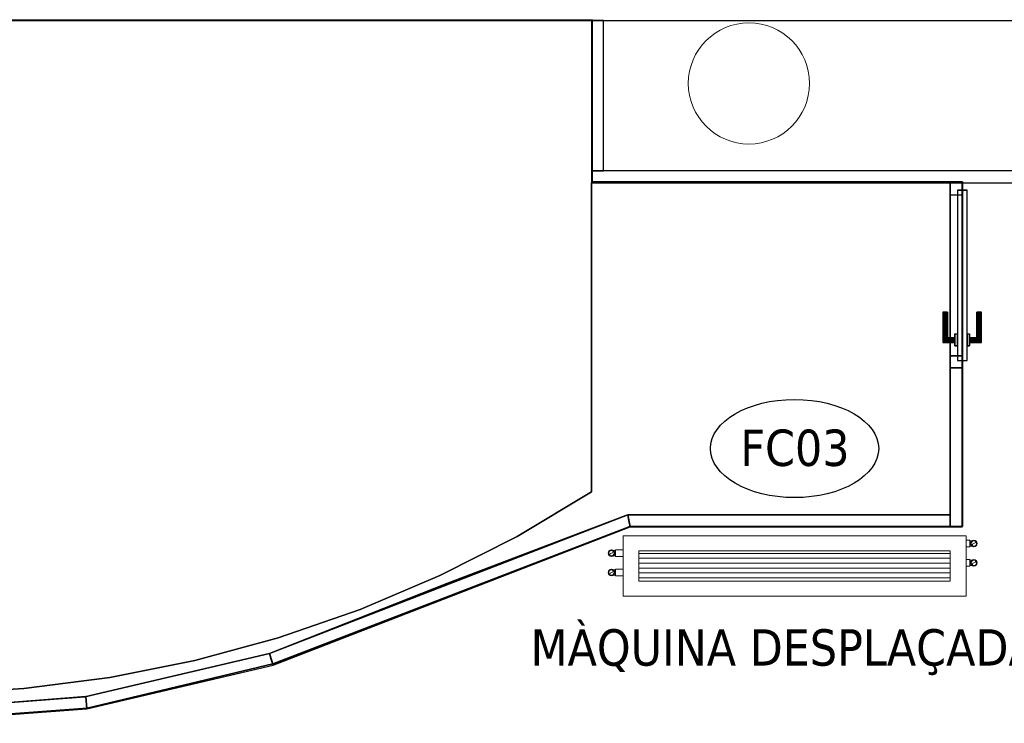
# Model space of a CAD drawing. Header units: metres. Extents: x 397.7 to 427.5, y 12.7 to 28.4.
# Tile 113 of 122: x 413.1 to 417.2, y 21.3 to 24.2. Entities that reach past the tile are written whole.
import ezdxf

# ---------------------------------------------------------------- set-up
doc = ezdxf.new("R2010")
doc.units = ezdxf.units.M
doc.layers.add('01_CARPINTERIA', color=5, linetype='Continuous', lineweight=25, true_color=0x0000ff)
doc.layers.add('01_SUELOS', color=7, linetype='Continuous', lineweight=25, true_color=0x007f00)
for name, color, linetype, lineweight in [('A-COLS-____-MCUT', 7, 'Continuous', 18), ('A-COLS-____-OTLN', 7, 'Continuous', 18), ('A-DETL-____-MBND', 7, 'Continuous', 18), ('A-GENM-____-OTLN', 7, 'Continuous', 18), ('A-WALL-____-MCUT', 7, 'Continuous', 25), ('A-WALL-____-OTLN', 7, 'Continuous', 25), ('G-____-____-TEXT', 7, 'Continuous', 30), ('M-EQPM-___-IDEN', 7, 'Continuous', 30)]:
    doc.layers.add(name, color=color, linetype=linetype, lineweight=lineweight)
doc.styles.add('Tahoma_4', font='tahoma.ttf', dxfattribs={"height": 0.15})

# ---------------------------------------------------------------- blocks, each defined once
blk = doc.blocks.new('Family - Mampara P5-151261-08_CLI_AIGUA_P5')
at = {"layer": 'A-WALL-____-MCUT', "color": 253, "true_color": 0xaaaaaa}
for p, q in [((-0.0093, 0.05), (0, 0)), ((1.32, 0.05), (-0.0093, 0.05)), ((1.32, 0), (1.32, 0.05)), ((0, 0), (1.32, 0))]:
    blk.add_line(p, q, dxfattribs=at)
at = {"layer": 'A-WALL-____-OTLN', "color": 253, "true_color": 0xaaaaaa}
for p, q in [((-0.0093, 0.05), (0, 0)), ((1.32, 0.05), (-0.0093, 0.05)), ((1.32, 0), (1.32, 0.05)), ((0, 0), (1.32, 0))]:
    blk.add_line(p, q, dxfattribs=at)
at = {"layer": 'A-WALL-____-OTLN', "color": 253, "lineweight": 18, "true_color": 0xaaaaaa}
blk.add_line((0, 0), (1.32, 0), dxfattribs=at)
blk = doc.blocks.new('Family - Mampara P5-151364-08_CLI_AIGUA_P5')
at = {"layer": 'A-WALL-____-MCUT', "color": 253, "true_color": 0xaaaaaa}
for p, q in [((0.6567, 0.05), (0, 0.05)), ((0, 0.05), (0, 0)), ((0.6567, 0), (0.6567, 0.05)), ((0, 0), (0.6567, 0))]:
    blk.add_line(p, q, dxfattribs=at)
at = {"layer": 'A-WALL-____-OTLN', "color": 253, "true_color": 0xaaaaaa}
for p, q in [((1.42, 0.05), (0, 0.05)), ((0, 0.05), (0, 0)), ((1.42, 0.05), (0.6567, 0.05)), ((0.6567, 0.05), (0.6567, 0)), ((1.42, 0), (1.42, 0.05)), ((1.42, 0), (1.42, 0.05)), ((0, 0), (1.42, 0)), ((0.6567, 0), (1.42, 0))]:
    blk.add_line(p, q, dxfattribs=at)
at = {"layer": 'A-WALL-____-OTLN', "color": 253, "lineweight": 18, "true_color": 0xaaaaaa}
blk.add_line((0, 0), (1.42, 0), dxfattribs=at)
blk = doc.blocks.new('Family - Vano porta P5-151366-08_CLI_AIGUA_P5')
at = {"layer": 'A-GENM-____-OTLN', "color": 253, "true_color": 0xaaaaaa}
for p, q in [((417.017, 23.4895), (416.967, 23.4895)), ((416.967, 23.4895), (416.967, 22.7261)), ((417.017, 23.4895), (416.967, 23.4895)), ((416.967, 22.7261), (416.967, 23.4895)), ((417.017, 22.7261), (417.017, 23.4895)), ((417.017, 23.4895), (417.017, 22.7261)), ((416.967, 22.7261), (417.017, 22.7261)), ((417.017, 22.7261), (416.967, 22.7261))]:
    blk.add_line(p, q, dxfattribs=at)
blk = doc.blocks.new('Family - Mampara P5-151372-08_CLI_AIGUA_P5')
at = {"layer": 'A-WALL-____-MCUT', "color": 253, "true_color": 0xaaaaaa}
for p, q in [((0.7896, 0.05), (-0.0037, 0.05)), ((-0.0037, 0.05), (0.0017, 0.0022)), ((0.7896, 0.0001), (0.7896, 0.05)), ((0.0003, 0.0002), (0, 0)), ((0, 0), (0.7892, 0)), ((0.0019, 0.0006), (0.0003, 0.0002)), ((0.0017, 0.0022), (0.0025, 0.0024)), ((0.0025, 0.0024), (0.0018, 0.0017)), ((0.0018, 0.0017), (0.0019, 0.0006)), ((0.7892, 0), (0.7896, 0.0001))]:
    blk.add_line(p, q, dxfattribs=at)
at = {"layer": 'A-WALL-____-OTLN', "color": 253, "true_color": 0xaaaaaa}
for p, q in [((-0.0037, 0.05), (0.0017, 0.0022)), ((0.7896, 0.05), (-0.0037, 0.05)), ((0.7896, 0.0001), (0.7896, 0.05)), ((0.0003, 0.0002), (0, 0)), ((0, 0), (0.7892, 0)), ((0.0019, 0.0006), (0.0003, 0.0002)), ((0.0017, 0.0022), (0.0025, 0.0024)), ((0.0025, 0.0024), (0.0018, 0.0017)), ((0.0018, 0.0017), (0.0019, 0.0006)), ((0.7892, 0), (0.7896, 0.0001))]:
    blk.add_line(p, q, dxfattribs=at)
at = {"layer": 'A-WALL-____-OTLN', "color": 253, "lineweight": 18, "true_color": 0xaaaaaa}
blk.add_line((0, 0), (0.7892, 0), dxfattribs=at)
blk = doc.blocks.new('Family - Mampara P5-151491-08_CLI_AIGUA_P5')
at = {"layer": 'A-WALL-____-MCUT', "color": 253, "true_color": 0xaaaaaa}
for p, q in [((0.0077, 0.0493), (0, 0)), ((0.7861, 0.05), (0.0034, 0.05)), ((0.0034, 0.05), (0.0077, 0.0493)), ((0.7896, 0), (0.7861, 0.05)), ((0, 0), (0.7896, 0))]:
    blk.add_line(p, q, dxfattribs=at)
at = {"layer": 'A-WALL-____-OTLN', "color": 253, "true_color": 0xaaaaaa}
for p, q in [((0.0077, 0.0493), (0, 0)), ((0.0034, 0.05), (0.0077, 0.0493)), ((0.7861, 0.05), (0.0034, 0.05)), ((0.7896, 0), (0.7861, 0.05)), ((0, 0), (0.7896, 0))]:
    blk.add_line(p, q, dxfattribs=at)
at = {"layer": 'A-WALL-____-OTLN', "color": 253, "lineweight": 18, "true_color": 0xaaaaaa}
blk.add_line((-0.0004, 0), (0.7896, 0), dxfattribs=at)
blk = doc.blocks.new('Family - Paviment P5-151582-08_CLI_AIGUA_P5')
at = {"layer": '01_SUELOS', "color": 9, "true_color": 0xaad4aa}
for p, q in [((7.22, 2.6887), (5.74, 2.6887)), ((5.74, 2.6887), (7.22, 2.6887)), ((5.74, 2.6887), (5.74, 1.4131)), ((5.74, 1.4131), (5.74, 2.6887)), ((7.22, 1.3187), (7.22, 2.6887)), ((7.22, 2.6887), (7.22, 1.3187)), ((5.74, 1.4131), (5.4332, 1.2298)), ((5.4332, 1.2298), (5.74, 1.4131)), ((5.1432, 1.0353), (5.8821, 1.3154)), ((5.8821, 1.3154), (5.1432, 1.0353)), ((5.8821, 1.3154), (5.8907, 1.3187)), ((5.8907, 1.3187), (5.8821, 1.3154)), ((5.8907, 1.3187), (7.22, 1.3187)), ((7.22, 1.3187), (5.8907, 1.3187)), ((5.4332, 1.2298), (5.1147, 1.068)), ((5.1147, 1.068), (5.4332, 1.2298)), ((5.1147, 1.068), (4.7858, 0.9282)), ((4.7858, 0.9282), (5.1147, 1.068)), ((4.4115, 0.7465), (5.1432, 1.0353)), ((5.1432, 1.0353), (4.4115, 0.7465)), ((4.7858, 0.9282), (4.4482, 0.8112)), ((4.4482, 0.8112), (4.7858, 0.9282)), ((4.4482, 0.8112), (4.1033, 0.7176)), ((4.1033, 0.7176), (4.4482, 0.8112)), ((3.6496, 0.5682), (4.4115, 0.7465)), ((4.4115, 0.7465), (3.6496, 0.5682)), ((4.1033, 0.7176), (3.7529, 0.6477)), ((3.7529, 0.6477), (4.1033, 0.7176)), ((3.7529, 0.6477), (3.3985, 0.6018)), ((3.3985, 0.6018), (3.7529, 0.6477)), ((3.3985, 0.6018), (3.0419, 0.5803)), ((3.0419, 0.5803), (3.3985, 0.6018)), ((2.86, 0.5081), (3.6496, 0.5682)), ((3.6496, 0.5682), (2.86, 0.5081))]:
    blk.add_line(p, q, dxfattribs=at)
blk = doc.blocks.new('Family - Pilar P5-151700-08_CLI_AIGUA_P5')
at = {"layer": 'A-COLS-____-MCUT', "color": 253, "true_color": 0xaaaaaa}
for start, end in [(360, 180), (180, 360)]:
    blk.add_arc((0.25, 0.25), 0.25, start, end, dxfattribs=at)
at = {"layer": 'A-COLS-____-OTLN', "color": 253, "true_color": 0xaaaaaa}
for start, end in [(360, 180), (180, 360)]:
    blk.add_arc((0.25, 0.25), 0.25, start, end, dxfattribs=at)
blk = doc.blocks.new('Family - Evans P5-151702-08_CLI_AIGUA_P5')
at = {"layer": 'A-WALL-____-MCUT', "color": 253, "true_color": 0xaaaaaa}
for p, q in [((0.62, 0.05), (0, 0.05)), ((0, 0.05), (0, 0)), ((0.62, 0), (0.62, 0.05)), ((0, 0), (0.62, 0))]:
    blk.add_line(p, q, dxfattribs=at)
at = {"layer": 'A-WALL-____-OTLN', "color": 253, "true_color": 0xaaaaaa}
for p, q in [((0.62, 0.05), (0, 0.05)), ((0, 0.05), (0, 0)), ((0.62, 0), (0.62, 0.05)), ((0, 0), (0.62, 0))]:
    blk.add_line(p, q, dxfattribs=at)
at = {"layer": 'A-WALL-____-OTLN', "color": 253, "lineweight": 18, "true_color": 0xaaaaaa}
blk.add_line((0, 0), (0.62, 0), dxfattribs=at)
blk = doc.blocks.new('Family - Mampara P5-151704-08_CLI_AIGUA_P5')
at = {"layer": 'A-WALL-____-MCUT', "color": 253, "true_color": 0xaaaaaa}
for p, q in [((0.0017, 0.024), (0.0035, 0.05)), ((0.0035, 0.05), (0.0034, 0.05)), ((0.0034, 0.05), (0.0034, 0.05)), ((0.0034, 0.05), (0.7642, 0.05)), ((0.7642, 0.05), (1.5893, 0.05)), ((1.5893, 0.05), (1.5848, 0.026)), ((0, 0), (0.0017, 0.024)), ((0.822, 0), (0, 0)), ((1.58, 0), (0.822, 0)), ((1.5848, 0.026), (1.58, 0))]:
    blk.add_line(p, q, dxfattribs=at)
at = {"layer": 'A-WALL-____-MCUT', "color": 253, "lineweight": 18, "true_color": 0xaaaaaa}
blk.add_line((0, 0), (1.58, 0), dxfattribs=at)
at = {"layer": 'A-WALL-____-OTLN', "color": 253, "true_color": 0xaaaaaa}
for p, q in [((0.0035, 0.05), (0, 0)), ((0.0035, 0.05), (0, 0)), ((0.0035, 0.05), (0.0017, 0.024)), ((0.0034, 0.05), (0.0035, 0.05)), ((0.0034, 0.05), (0.0034, 0.05)), ((0.0034, 0.05), (0.0035, 0.05)), ((0.0034, 0.05), (0.0035, 0.05)), ((0.0034, 0.05), (1.5893, 0.05)), ((1.5893, 0.05), (0.0034, 0.05)), ((0.7642, 0.05), (0.0034, 0.05)), ((1.5893, 0.05), (0.7642, 0.05)), ((1.5893, 0.05), (1.58, 0)), ((1.58, 0), (1.5893, 0.05)), ((1.5848, 0.026), (1.5893, 0.05)), ((0.0017, 0.024), (0, 0)), ((1.58, 0), (1.5848, 0.026)), ((1.58, 0), (0, 0)), ((0, 0), (1.58, 0)), ((0, 0), (0.822, 0)), ((0.822, 0), (1.58, 0))]:
    blk.add_line(p, q, dxfattribs=at)
blk = doc.blocks.new('Family - Paviment P5-151720-08_CLI_AIGUA_P5')
at = {"layer": '01_SUELOS', "color": 9, "true_color": 0xaad4aa}
for p, q in [((12.1358, 11.0488), (17.1944, 11.0519)), ((17.1944, 11.0519), (12.1358, 11.0488)), ((17.1944, 11.0519), (17.1944, 10.383)), ((17.1944, 10.383), (17.1944, 11.0519)), ((17.1944, 10.383), (18.7226, 10.383)), ((18.7226, 10.383), (17.1944, 10.383)), ((18.7226, 10.383), (18.7226, 8.9607)), ((18.7226, 8.9607), (18.7226, 10.383)), ((17.351, 8.9607), (15.8779, 8.3935)), ((15.8779, 8.3935), (17.351, 8.9607)), ((18.7226, 8.9607), (17.351, 8.9607)), ((17.351, 8.9607), (18.7226, 8.9607)), ((15.8779, 8.3935), (15.1117, 8.2114)), ((15.1117, 8.2114), (15.8779, 8.3935)), ((15.1117, 8.2114), (14.3243, 8.1522)), ((14.3243, 8.1522), (15.1117, 8.2114))]:
    blk.add_line(p, q, dxfattribs=at)
blk = doc.blocks.new('Family - Evans P5-151722-08_CLI_AIGUA_P5')
at = {"layer": 'A-WALL-____-MCUT', "color": 253, "true_color": 0xaaaaaa}
blk.add_line((5.34, 0.15), (0, 0.15), dxfattribs=at)
at = {"layer": 'A-WALL-____-OTLN', "color": 253, "true_color": 0xaaaaaa}
blk.add_line((6.62, 0.15), (0, 0.15), dxfattribs=at)
blk = doc.blocks.new('Family - Evans P5-151882-08_CLI_AIGUA_P5')
at = {"layer": 'A-WALL-____-MCUT', "color": 253, "true_color": 0xaaaaaa}
for p, q in [((1.91, 0.05), (0, 0.05)), ((0, 0.05), (0, 0)), ((1.91, 0), (1.91, 0.05)), ((0, 0), (1.91, 0))]:
    blk.add_line(p, q, dxfattribs=at)
at = {"layer": 'A-WALL-____-OTLN', "color": 253, "true_color": 0xaaaaaa}
for p, q in [((1.91, 0.05), (0, 0.05)), ((0, 0.05), (0, 0)), ((1.91, 0), (1.91, 0.05)), ((0, 0), (1.91, 0))]:
    blk.add_line(p, q, dxfattribs=at)
at = {"layer": 'A-WALL-____-OTLN', "color": 253, "lineweight": 18, "true_color": 0xaaaaaa}
blk.add_line((0, 0), (1.91, 0), dxfattribs=at)
blk = doc.blocks.new('Family - LONDR55-XX_ZZ-ARQ-CAA-M3D-Londres55-151982-08_CLI_AIGUA_P5')
at = {"layer": '01_CARPINTERIA', "color": 161, "true_color": 0xaaaaff}
for p, q in [((0.5333, 0.1287), (0.5333, 0.13)), ((0.5333, 0.13), (0.5333, 0.1287)), ((0.6583, 0.13), (0.5333, 0.13)), ((0.5333, 0.125), (0.5333, 0.1287)), ((0.5333, 0.1287), (0.5333, 0.125)), ((0.657, 0.1287), (0.5333, 0.1287)), ((0.657, 0.1287), (0.5333, 0.1287)), ((0.5333, 0.12), (0.5333, 0.125)), ((0.5333, 0.125), (0.5333, 0.12)), ((0.6533, 0.125), (0.5333, 0.125)), ((0.6533, 0.125), (0.5333, 0.125)), ((0.6533, 0.125), (0.6483, 0.12)), ((0.6483, 0.12), (0.6533, 0.125)), ((0.657, 0.1287), (0.6533, 0.125)), ((0.6533, 0.125), (0.657, 0.1287)), ((0.6533, 0.08), (0.6533, 0.125)), ((0.6533, 0.08), (0.6533, 0.125)), ((0.6583, 0.13), (0.657, 0.1287)), ((0.657, 0.1287), (0.6583, 0.13)), ((0.657, 0.08), (0.657, 0.1287)), ((0.657, 0.08), (0.657, 0.1287)), ((0.6583, 0.08), (0.6583, 0.13)), ((0.5333, 0.115), (0.5333, 0.12)), ((0.5333, 0.12), (0.5333, 0.115)), ((0.5333, 0.12), (0.6483, 0.12)), ((0.6483, 0.12), (0.5333, 0.12)), ((0.5333, 0.115), (0.5333, 0.1113)), ((0.5333, 0.1113), (0.5333, 0.115)), ((0.6433, 0.115), (0.5333, 0.115)), ((0.6433, 0.115), (0.5333, 0.115)), ((0.5333, 0.1113), (0.5333, 0.11)), ((0.5333, 0.11), (0.5333, 0.1113)), ((0.6397, 0.1113), (0.5333, 0.1113)), ((0.6397, 0.1113), (0.5333, 0.1113)), ((0.6383, 0.11), (0.5333, 0.11)), ((0.6383, 0.11), (0.6397, 0.1113)), ((0.6397, 0.1113), (0.6383, 0.11)), ((0.6383, 0.08), (0.6383, 0.11)), ((0.6397, 0.1113), (0.6433, 0.115)), ((0.6433, 0.115), (0.6397, 0.1113)), ((0.6397, 0.08), (0.6397, 0.1113)), ((0.6397, 0.08), (0.6397, 0.1113)), ((0.6433, 0.115), (0.6483, 0.12)), ((0.6483, 0.12), (0.6433, 0.115)), ((0.6433, 0.08), (0.6433, 0.115)), ((0.6433, 0.08), (0.6433, 0.115)), ((0.6483, 0.12), (0.6483, 0.08)), ((0.6483, 0.08), (0.6483, 0.12)), ((0.05, 0.05), (0, 0.05)), ((0, 0.05), (0, 0)), ((0.05, 0.05), (0, 0.05)), ((0, 0), (0, 0.05)), ((0.7333, 0.07), (0.03, 0.07)), ((0.03, 0.07), (0.03, 0.03)), ((0.7333, 0.07), (0.03, 0.07)), ((0.03, 0.03), (0.03, 0.07)), ((0.05, 0), (0.05, 0.05)), ((0.05, 0), (0.05, 0.05)), ((0.6733, 0.08), (0.6233, 0.08)), ((0.6233, 0.08), (0.6733, 0.08)), ((0.6233, 0.07), (0.6233, 0.08)), ((0.6233, 0.07), (0.6233, 0.08)), ((0.6733, 0.07), (0.6233, 0.07)), ((0.6233, 0.07), (0.6733, 0.07)), ((0.6397, 0.08), (0.6383, 0.08)), ((0.6383, 0.08), (0.6397, 0.08)), ((0.6433, 0.08), (0.6397, 0.08)), ((0.6397, 0.08), (0.6433, 0.08)), ((0.6483, 0.08), (0.6433, 0.08)), ((0.6433, 0.08), (0.6483, 0.08)), ((0.6533, 0.08), (0.6483, 0.08)), ((0.6483, 0.08), (0.6533, 0.08)), ((0.6533, 0.08), (0.657, 0.08)), ((0.657, 0.08), (0.6533, 0.08)), ((0.657, 0.08), (0.6583, 0.08)), ((0.6583, 0.08), (0.657, 0.08)), ((0.6733, 0.07), (0.6733, 0.08)), ((0.6733, 0.08), (0.6733, 0.07)), ((0.7633, 0.05), (0.7133, 0.05)), ((0.7133, 0.05), (0.7133, 0)), ((0.7633, 0.05), (0.7133, 0.05)), ((0.7133, 0), (0.7133, 0.05)), ((0.7333, 0.03), (0.7333, 0.07)), ((0.7333, 0.03), (0.7333, 0.07)), ((0.7633, 0), (0.7633, 0.05)), ((0.7633, 0), (0.7633, 0.05)), ((0, 0), (0.05, 0)), ((0, 0), (0.05, 0)), ((0.03, 0.03), (0.7333, 0.03)), ((0.03, 0.03), (0.7333, 0.03)), ((0.6233, 0.03), (0.6733, 0.03)), ((0.6733, 0.03), (0.6233, 0.03)), ((0.6233, 0.02), (0.6233, 0.03)), ((0.6233, 0.02), (0.6233, 0.03)), ((0.6233, 0.02), (0.6733, 0.02)), ((0.6733, 0.02), (0.6233, 0.02)), ((0.6397, 0.02), (0.6383, 0.02)), ((0.6383, 0.02), (0.6397, 0.02)), ((0.6383, -0.01), (0.6383, 0.02)), ((0.6433, 0.02), (0.6397, 0.02)), ((0.6397, 0.02), (0.6433, 0.02)), ((0.6397, -0.0113), (0.6397, 0.02)), ((0.6397, -0.0113), (0.6397, 0.02)), ((0.6433, 0.02), (0.6483, 0.02)), ((0.6483, 0.02), (0.6433, 0.02)), ((0.6433, -0.015), (0.6433, 0.02)), ((0.6433, -0.015), (0.6433, 0.02)), ((0.6483, 0.02), (0.6533, 0.02)), ((0.6533, 0.02), (0.6483, 0.02)), ((0.6483, 0.02), (0.6483, -0.02)), ((0.6483, -0.02), (0.6483, 0.02)), ((0.6533, 0.02), (0.657, 0.02)), ((0.657, 0.02), (0.6533, 0.02)), ((0.6533, -0.025), (0.6533, 0.02)), ((0.6533, -0.025), (0.6533, 0.02)), ((0.657, 0.02), (0.6583, 0.02)), ((0.6583, 0.02), (0.657, 0.02)), ((0.657, -0.0287), (0.657, 0.02)), ((0.657, -0.0287), (0.657, 0.02)), ((0.6583, -0.03), (0.6583, 0.02)), ((0.6733, 0.02), (0.6733, 0.03)), ((0.6733, 0.03), (0.6733, 0.02)), ((0.7133, 0), (0.7633, 0)), ((0.7133, 0), (0.7633, 0)), ((0.5333, -0.0113), (0.5333, -0.01)), ((0.5333, -0.01), (0.5333, -0.0113)), ((0.5333, -0.01), (0.6383, -0.01)), ((0.5333, -0.015), (0.5333, -0.0113)), ((0.5333, -0.0113), (0.5333, -0.015)), ((0.5333, -0.0113), (0.6397, -0.0113)), ((0.5333, -0.0113), (0.6397, -0.0113)), ((0.5333, -0.02), (0.5333, -0.015)), ((0.5333, -0.015), (0.5333, -0.02)), ((0.5333, -0.015), (0.6433, -0.015)), ((0.5333, -0.015), (0.6433, -0.015)), ((0.5333, -0.025), (0.5333, -0.02)), ((0.5333, -0.02), (0.5333, -0.025)), ((0.6483, -0.02), (0.5333, -0.02)), ((0.5333, -0.02), (0.6483, -0.02)), ((0.5333, -0.025), (0.5333, -0.0287)), ((0.5333, -0.0287), (0.5333, -0.025)), ((0.5333, -0.025), (0.6533, -0.025)), ((0.5333, -0.025), (0.6533, -0.025)), ((0.5333, -0.0287), (0.5333, -0.03)), ((0.5333, -0.03), (0.5333, -0.0287)), ((0.5333, -0.0287), (0.657, -0.0287)), ((0.5333, -0.0287), (0.657, -0.0287)), ((0.5333, -0.03), (0.6583, -0.03)), ((0.6397, -0.0113), (0.6383, -0.01)), ((0.6383, -0.01), (0.6397, -0.0113)), ((0.6433, -0.015), (0.6397, -0.0113)), ((0.6397, -0.0113), (0.6433, -0.015)), ((0.6483, -0.02), (0.6433, -0.015)), ((0.6433, -0.015), (0.6483, -0.02)), ((0.6483, -0.02), (0.6533, -0.025)), ((0.6533, -0.025), (0.6483, -0.02)), ((0.6533, -0.025), (0.657, -0.0287)), ((0.657, -0.0287), (0.6533, -0.025)), ((0.657, -0.0287), (0.6583, -0.03)), ((0.6583, -0.03), (0.657, -0.0287))]:
    blk.add_line(p, q, dxfattribs=at)
blk = doc.blocks.new('Family - Porta P5-151983-08_CLI_AIGUA_P5')
blk.add_blockref('Family - LONDR55-XX_ZZ-ARQ-CAA-M3D-Londres55-151982-08_CLI_AIGUA_P5', (0, 0))
blk = doc.blocks.new('LONDR55-XX_ZZ-ARQ-CAA-M3D-Londres55_ifc-1-08_CLI_AIGUA_P5')
at = {"layer": '01_CARPINTERIA', "color": 253, "lineweight": 18, "true_color": 0xaaaaaa, "rotation": 270}
blk.add_blockref('Family - Porta P5-151983-08_CLI_AIGUA_P5', (416.967, 23.4895), dxfattribs=at)
at = {"layer": '01_SUELOS', "color": 253, "lineweight": 18, "true_color": 0xaaaaaa}
for name, p in [('Family - Paviment P5-151720-08_CLI_AIGUA_P5', (398.2952, 13.1106)), ('Family - Paviment P5-151582-08_CLI_AIGUA_P5', (409.747, 20.8008))]:
    blk.add_blockref(name, p, dxfattribs=at)
at = {"layer": 'A-COLS-____-OTLN', "color": 253, "lineweight": 18, "true_color": 0xaaaaaa}
blk.add_blockref('Family - Pilar P5-151700-08_CLI_AIGUA_P5', (415.887, 23.6495), dxfattribs=at)
at = {"layer": 'A-GENM-____-OTLN', "color": 253, "lineweight": 18, "true_color": 0xaaaaaa}
blk.add_blockref('Family - Vano porta P5-151366-08_CLI_AIGUA_P5', (0, 0), dxfattribs=at)
at = {"layer": 'A-WALL-____-OTLN', "color": 253, "lineweight": 18, "true_color": 0xaaaaaa}
for name, p, rotation in [('Family - Evans P5-151722-08_CLI_AIGUA_P5', (417.447, 24.3095), 180), ('Family - Evans P5-151702-08_CLI_AIGUA_P5', (415.487, 24.1595), 270), ('Family - Mampara P5-151364-08_CLI_AIGUA_P5', (417.017, 22.0695), 90), ('Family - Mampara P5-151704-08_CLI_AIGUA_P5', (414.1734, 21.4995), 21.14735677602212), ('Family - Mampara P5-151491-08_CLI_AIGUA_P5', (413.4046, 21.3196), 13.1704135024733), ('Family - Mampara P5-151372-08_CLI_AIGUA_P5', (412.6173, 21.2595), 4.355772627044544)]:
    blk.add_blockref(name, p, dxfattribs=dict(at, rotation=rotation))
for name, p in [('Family - Evans P5-151882-08_CLI_AIGUA_P5', (415.487, 23.4895)), ('Family - Mampara P5-151261-08_CLI_AIGUA_P5', (415.647, 22.0695))]:
    blk.add_blockref(name, p, dxfattribs=at)
blk = doc.blocks.new('ZYR_03_04_03 Fancoil terra - FC03_1415_-773640-08_CLI_AIGUA_P5')
at = {"layer": 'A-DETL-____-MBND', "true_color": 0xff00ff}
h = blk.add_hatch(dxfattribs=at)
h.set_pattern_fill('FP_1', color=6, style=0, pattern_type=2)
h.set_pattern_definition([(0, (0, 0), (0, 0.02), [])])
h.paths.add_polyline_path([(0.6425, -0.0625), (0.6425, 0.0625), (-0.6425, 0.0625), (-0.6425, -0.0625)])
at = {"layer": 'A-DETL-____-MBND', "color": 6, "true_color": 0xff00ff}
for p, q in [((0.7075, 0.125), (-0.7075, 0.125)), ((-0.7075, 0.125), (-0.7075, -0.125)), ((-0.7075, -0.125), (-0.7075, 0.125)), ((-0.7075, 0.125), (0.7075, 0.125)), ((0.7075, 0.125), (-0.7075, 0.125)), ((-0.7075, 0.125), (-0.7075, -0.125)), ((-0.7075, -0.125), (-0.7075, 0.125)), ((-0.7075, 0.125), (0.7075, 0.125)), ((0.7075, -0.125), (0.7075, 0.125)), ((0.7075, 0.125), (0.7075, -0.125)), ((0.7075, -0.125), (0.7075, 0.125)), ((0.7075, 0.125), (0.7075, -0.125)), ((-0.6425, -0.0625), (-0.6425, 0.0625)), ((-0.6425, 0.0625), (0.6425, 0.0625)), ((0.6425, 0.0625), (0.6425, -0.0625)), ((0.6425, -0.0625), (-0.6425, -0.0625)), ((-0.7075, -0.125), (0.7075, -0.125)), ((0.7075, -0.125), (-0.7075, -0.125)), ((-0.7075, -0.125), (0.7075, -0.125)), ((0.7075, -0.125), (-0.7075, -0.125)), ((0.6425, -0.125), (-0.6425, -0.125)), ((-0.6425, -0.125), (0.6425, -0.125))]:
    blk.add_line(p, q, dxfattribs=at)
blk = doc.blocks.new('M_Codo - Genérico - Estándar-V2-08_CLI_AIGUA_P5')
at = {"layer": 'A-DETL-____-MBND', "color": 175, "true_color": 0x5046b4}
for p, q in [((417.0482, 22.0125), (417.0482, 22.0014)), ((417.0482, 22.0014), (417.0482, 21.9902))]:
    blk.add_line(p, q, dxfattribs=at)
at = {"layer": 'A-DETL-____-MBND', "color": 175, "true_color": 0x5046b4, "flags": 128}
for points in [[(417.0656, 22.0125), (417.0656, 22.0125), (417.0656, 22.0125), (417.0655, 22.0125), (417.0654, 22.0125), (417.0653, 22.0125), (417.0651, 22.0125), (417.0649, 22.0125), (417.0647, 22.0125), (417.0645, 22.0125), (417.0642, 22.0125), (417.064, 22.0125), (417.0636, 22.0125), (417.0633, 22.0125), (417.063, 22.0125), (417.0626, 22.0125), (417.0622, 22.0125), (417.0617, 22.0125), (417.0613, 22.0125), (417.0608, 22.0125), (417.0603, 22.0125), (417.0598, 22.0125), (417.0593, 22.0125), (417.0587, 22.0125), (417.0582, 22.0125), (417.0576, 22.0125), (417.057, 22.0125), (417.0564, 22.0125), (417.0558, 22.0125), (417.0551, 22.0125), (417.0545, 22.0125), (417.0538, 22.0125), (417.0532, 22.0125), (417.0525, 22.0125), (417.0518, 22.0125), (417.0511, 22.0125), (417.0504, 22.0125), (417.0497, 22.0125), (417.049, 22.0125), (417.0483, 22.0125), (417.0482, 22.0125)], [(417.0482, 21.9902), (417.0489, 21.9902), (417.0496, 21.9902), (417.0502, 21.9902), (417.0509, 21.9902), (417.0516, 21.9902), (417.0523, 21.9902), (417.053, 21.9902), (417.0537, 21.9902), (417.0543, 21.9902), (417.055, 21.9902), (417.0556, 21.9902), (417.0562, 21.9902), (417.0568, 21.9902), (417.0574, 21.9902), (417.058, 21.9902), (417.0586, 21.9902), (417.0591, 21.9902), (417.0597, 21.9902), (417.0602, 21.9902), (417.0607, 21.9902), (417.0612, 21.9902), (417.0616, 21.9902), (417.0621, 21.9902), (417.0625, 21.9902), (417.0629, 21.9902), (417.0632, 21.9902), (417.0636, 21.9902), (417.0639, 21.9902), (417.0642, 21.9902), (417.0644, 21.9902), (417.0647, 21.9902), (417.0649, 21.9902), (417.0651, 21.9902), (417.0652, 21.9902), (417.0654, 21.9902), (417.0655, 21.9902), (417.0655, 21.9902), (417.0656, 21.9902), (417.0656, 21.9902)]]:
    blk.add_lwpolyline(points, dxfattribs=at)
at = {"layer": 'A-DETL-____-MBND', "color": 175, "true_color": 0x5046b4}
for start, end in [(0, 180), (180, 0)]:
    blk.add_arc((417.0656, 22.0014), 0.0111, start, end, dxfattribs=at)
blk = doc.blocks.new('M_Codo - Genérico - Estándar-V3-08_CLI_AIGUA_P5')
at = {"layer": 'A-DETL-____-MBND', "color": 30, "true_color": 0xff7f00}
for p, q in [((417.0482, 21.9325), (417.0482, 21.9214)), ((417.0482, 21.9214), (417.0482, 21.9102))]:
    blk.add_line(p, q, dxfattribs=at)
at = {"layer": 'A-DETL-____-MBND', "color": 30, "true_color": 0xff7f00, "flags": 128}
for points in [[(417.0656, 21.9325), (417.0656, 21.9325), (417.0656, 21.9325), (417.0655, 21.9325), (417.0654, 21.9325), (417.0653, 21.9325), (417.0651, 21.9325), (417.0649, 21.9325), (417.0647, 21.9325), (417.0645, 21.9325), (417.0642, 21.9325), (417.064, 21.9325), (417.0636, 21.9325), (417.0633, 21.9325), (417.063, 21.9325), (417.0626, 21.9325), (417.0622, 21.9325), (417.0617, 21.9325), (417.0613, 21.9325), (417.0608, 21.9325), (417.0603, 21.9325), (417.0598, 21.9325), (417.0593, 21.9325), (417.0587, 21.9325), (417.0582, 21.9325), (417.0576, 21.9325), (417.057, 21.9325), (417.0564, 21.9325), (417.0558, 21.9325), (417.0551, 21.9325), (417.0545, 21.9325), (417.0538, 21.9325), (417.0532, 21.9325), (417.0525, 21.9325), (417.0518, 21.9325), (417.0511, 21.9325), (417.0504, 21.9325), (417.0497, 21.9325), (417.049, 21.9325), (417.0483, 21.9325), (417.0482, 21.9325)], [(417.0482, 21.9102), (417.0489, 21.9102), (417.0496, 21.9102), (417.0502, 21.9102), (417.0509, 21.9102), (417.0516, 21.9102), (417.0523, 21.9102), (417.053, 21.9102), (417.0537, 21.9102), (417.0543, 21.9102), (417.055, 21.9102), (417.0556, 21.9102), (417.0562, 21.9102), (417.0568, 21.9102), (417.0574, 21.9102), (417.058, 21.9102), (417.0586, 21.9102), (417.0591, 21.9102), (417.0597, 21.9102), (417.0602, 21.9102), (417.0607, 21.9102), (417.0612, 21.9102), (417.0616, 21.9102), (417.0621, 21.9102), (417.0625, 21.9102), (417.0629, 21.9102), (417.0632, 21.9102), (417.0636, 21.9102), (417.0639, 21.9102), (417.0642, 21.9102), (417.0644, 21.9102), (417.0647, 21.9102), (417.0649, 21.9102), (417.0651, 21.9102), (417.0652, 21.9102), (417.0654, 21.9102), (417.0655, 21.9102), (417.0655, 21.9102), (417.0656, 21.9102), (417.0656, 21.9102)]]:
    blk.add_lwpolyline(points, dxfattribs=at)
at = {"layer": 'A-DETL-____-MBND', "color": 30, "true_color": 0xff7f00}
for start, end in [(0, 180), (180, 0)]:
    blk.add_arc((417.0656, 21.9214), 0.0111, start, end, dxfattribs=at)
blk = doc.blocks.new('ZYR_00_01 Equips Mecanics - 3 mm-758331-08_CLI_AIGUA_P5')
at = {"layer": 'M-EQPM-___-IDEN'}
blk.add_ellipse((0, 0), major_axis=(-0.006941, 0), ratio=0.583581, dxfattribs=at)

msp = doc.modelspace()

# ---------------------------------------------------------------- linework, layer by layer
at = {"layer": 'A-DETL-____-MBND', "color": 30, "true_color": 0xff7f00}
for p, q in [((417.0482, 22.0147), (417.0329, 22.0147)), ((417.0329, 22.0147), (417.0329, 21.988)), ((417.0329, 21.988), (417.0482, 21.988)), ((417.0482, 21.988), (417.0482, 22.0147)), ((417.0482, 21.9347), (417.0329, 21.9347)), ((417.0329, 21.9347), (417.0329, 21.908)), ((417.0329, 21.908), (417.0482, 21.908)), ((417.0482, 21.908), (417.0482, 21.9347))]:
    msp.add_line(p, q, dxfattribs=at)
at = {"layer": 'A-DETL-____-MBND', "color": 175, "true_color": 0x5046b4}
for p, q in [((415.6179, 21.9747), (415.5871, 21.9747)), ((415.5871, 21.9747), (415.5871, 21.948)), ((415.5871, 21.948), (415.6179, 21.948)), ((415.6179, 21.948), (415.6179, 21.9747)), ((415.6179, 21.8947), (415.5871, 21.8947)), ((415.5871, 21.8947), (415.5871, 21.868)), ((415.5871, 21.868), (415.6179, 21.868)), ((415.6179, 21.868), (415.6179, 21.8947))]:
    msp.add_line(p, q, dxfattribs=at)
for centre, radius, start, end in [((417.0656, 22.0014), 0.0134, 0, 180), ((417.0656, 22.0014), 0.0134, 180, 0), ((417.0656, 21.9947), 0.00667, 90, 270), ((417.0656, 22.008), 0.00668, 270, 90), ((415.5696, 21.9614), 0.0134, 0, 180), ((415.5696, 21.9614), 0.0134, 180, 0), ((415.5696, 21.9547), 0.00667, 90, 270), ((415.5696, 21.968), 0.00668, 270, 90), ((415.5696, 21.8814), 0.0134, 0, 180), ((415.5696, 21.8814), 0.0134, 180, 0), ((415.5696, 21.8747), 0.00667, 90, 270), ((415.5696, 21.888), 0.00668, 270, 90)]:
    msp.add_arc(centre, radius, start, end, dxfattribs=at)
at = {"layer": 'A-DETL-____-MBND', "color": 30, "true_color": 0xff7f00}
for centre, radius, start, end in [((417.0656, 21.9214), 0.0134, 0, 180), ((417.0656, 21.9214), 0.0134, 180, 0), ((417.0656, 21.9147), 0.00667, 90, 270), ((417.0656, 21.928), 0.00668, 270, 90)]:
    msp.add_arc(centre, radius, start, end, dxfattribs=at)

# ---------------------------------------------------------------- block references
at = {"lineweight": 5}
msp.add_blockref('LONDR55-XX_ZZ-ARQ-CAA-M3D-Londres55_ifc-1-08_CLI_AIGUA_P5', (0, 0), dxfattribs=at)
at = {"layer": 'A-DETL-____-MBND', "color": 6, "true_color": 0xff00ff}
msp.add_blockref('ZYR_03_04_03 Fancoil terra - FC03_1415_-773640-08_CLI_AIGUA_P5', (416.3254, 21.9084), dxfattribs=at)
at = {"layer": 'A-DETL-____-MBND', "color": 175, "true_color": 0x5046b4}
msp.add_blockref('M_Codo - Genérico - Estándar-V2-08_CLI_AIGUA_P5', (0, 0), dxfattribs=at)
at = {"layer": 'A-DETL-____-MBND', "color": 175, "true_color": 0x5046b4, "rotation": 180}
for p in [(832.6352, 43.9627), (832.6352, 43.8827)]:
    msp.add_blockref('M_Codo - Genérico - Estándar-V2-08_CLI_AIGUA_P5', p, dxfattribs=at)
at = {"layer": 'A-DETL-____-MBND', "color": 30, "true_color": 0xff7f00}
msp.add_blockref('M_Codo - Genérico - Estándar-V3-08_CLI_AIGUA_P5', (0, 0), dxfattribs=at)
at = {"layer": 'M-EQPM-___-IDEN', "xscale": 49.99999999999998, "yscale": 49.99999999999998, "zscale": 49.99999999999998}
msp.add_blockref('ZYR_00_01 Equips Mecanics - 3 mm-758331-08_CLI_AIGUA_P5', (416.3254, 22.393), dxfattribs=at)

# ---------------------------------------------------------------- texts
at = {"layer": 'G-____-____-TEXT', "insert": (415.236, 21.6473), "char_height": 0.15, "width": 2.601476, "attachment_point": 1, "style": 'Tahoma_4'}
msp.add_mtext('MÀQUINA DESPLAÇADA', dxfattribs=at)
at = {"layer": 'M-EQPM-___-IDEN', "insert": (416.1017, 22.4712), "char_height": 0.15, "width": 0.541139, "attachment_point": 1, "style": 'Tahoma_4'}
msp.add_mtext('FC03', dxfattribs=at)

doc.saveas('drawing.dxf')
